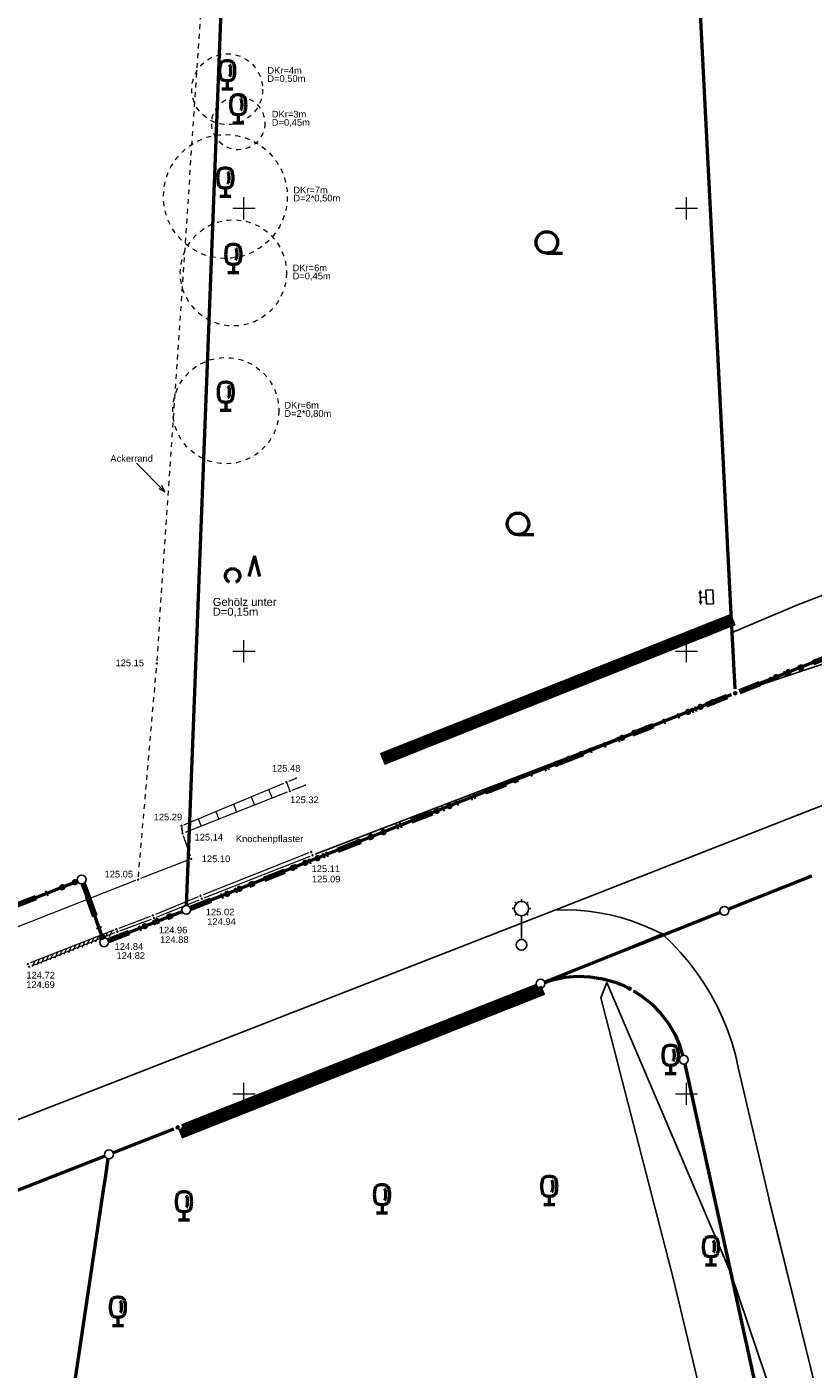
# Model space of a CAD drawing. Header units: metres. Extents: x 32377355 to 32378041, y 5707167 to 5708004.
# Tile 69 of 80: x 32377913 to 32377957, y 5707559 to 5707635. Entities that reach past the tile are written whole.
import ezdxf

# ---------------------------------------------------------------- set-up
doc = ezdxf.new("R2010")
doc.units = ezdxf.units.M
doc.header["$LTSCALE"] = 0.25
for name, pattern in [('LF1', [0]), ('LF1600.2012', [16, 5, -2.5, 0, -3, 0, -3, 0, -0.1, 0, -2.4]), ('LF2', [2.2, 1.1, -1.1]), ('LF55', [1.1, 0, 0, 0, -1.1])]:
    doc.linetypes.add(name, pattern=pattern)
doc.layers.get('0').update_dxf_attribs({"color": 1, "linetype": 'CONTINUOUS'})
for name, color, linetype, lineweight in [('Bauwerke_ Einrichtungen_ Siedlungsf.', 201, 'CONTINUOUS', 25), ('Bauwerke_ Einrichtungen_ Verkehr', 40, 'CONTINUOUS', 25), ('Besondere Vegetationsmerkmale', 91, 'CONTINUOUS', 25), ('Bäume Nord', 7, 'CONTINUOUS', 18), ('Ebene 71', 71, 'CONTINUOUS', 0), ('Ebene 9082', 7, 'CONTINUOUS', 18), ('Flurstücke_ Grenzpunkte', 51, 'CONTINUOUS', 25), ('Neues Aufmaß Nord', 123, 'CONTINUOUS', 0), ('Reliefformen', 32, 'CONTINUOUS', 25), ('Text zu Ebene 9083', 67, 'CONTINUOUS', 0), ('TN_ Siedlung', 211, 'CONTINUOUS', 25), ('TN_ Vegetation', 91, 'CONTINUOUS', 25), ('TN_ Verkehr', 2, 'CONTINUOUS', 25)]:
    doc.layers.add(name, color=color, linetype=linetype, lineweight=lineweight)
doc.styles.add('Schrift rechtsgenei', font='Arial.ttf')

# ---------------------------------------------------------------- blocks, each defined once
blk = doc.blocks.new('*X22')
at = {"color": 7, "linetype": 'LF1', "lineweight": 18}
for p, q in [((32377927.393723, 5707592.596002, 125.484), (32377927.583723, 5707592.092002, 125.317)), ((32377925.399163, 5707591.764375, 125.419), (32377925.586103, 5707591.30358, 125.259)), ((32377926.393348, 5707592.178898, 125.451), (32377926.58803, 5707591.699022, 125.288)), ((32377923.41079, 5707590.935328, 125.354), (32377923.582247, 5707590.512698, 125.2)), ((32377924.404975, 5707591.34985, 125.387), (32377924.584175, 5707590.90814, 125.229)), ((32377921.469723, 5707590.126002, 125.291), (32377921.530723, 5707589.703002, 125.14)), ((32377922.416605, 5707590.520802, 125.322), (32377922.58032, 5707590.117258, 125.171))]:
    blk.add_line(p, q, dxfattribs=at)
blk = doc.blocks.new('S130', base_point=(0.25, 0.25))
at = {"color": 0, "lineweight": -2}
blk.add_line((0.25, 0.25), (-0.25, -0.25), dxfattribs=at)
blk = doc.blocks.new('S163')
at = {"lineweight": -2}
blk.add_hatch(color=0, dxfattribs=at).paths.add_polyline_path([(0, 0.031635, -1), (0, -0.031635, -1)], flags=0)
at = {"color": 0, "lineweight": -2}
blk.add_circle((0, 0), 0.031635, dxfattribs=at)
blk = doc.blocks.new('Baumbestand_ Laubholz', base_point=(0.0007, 0))
at = {"color": 0, "lineweight": -2}
blk.add_line((-0.09557, -0.40303), (0.5, -0.40303), dxfattribs=at)
blk.add_circle((-0.09557, 0), 0.40443, dxfattribs=at)
blk = doc.blocks.new('Gehölz')
at = {"color": 0, "lineweight": -2}
for p, q in [((0.343135, 0.4049), (0.186275, -0.182355)), ((0.5, -0.182355), (0.343135, 0.4049)), ((-0.413465, -0.00873), (-0.39007, 0.00874)), ((-0.39007, 0.00874), (-0.364435, 0.02271)), ((-0.364435, 0.02271), (-0.33707, 0.0329)), ((-0.33707, 0.0329), (-0.308535, 0.039095)), ((-0.308535, 0.039095), (-0.27941, 0.041175)), ((-0.27941, 0.041175), (-0.250285, 0.039095)), ((-0.250285, 0.039095), (-0.22175, 0.0329)), ((-0.22175, 0.0329), (-0.194385, 0.02271)), ((-0.194385, 0.02271), (-0.16875, 0.00874)), ((-0.16875, 0.00874), (-0.145355, -0.00873)), ((-0.48441, -0.16327), (-0.48225, -0.134155)), ((-0.48241, -0.192405), (-0.48441, -0.16327)), ((-0.47629, -0.220955), (-0.48241, -0.192405)), ((-0.48225, -0.134155), (-0.47598, -0.105635)), ((-0.466175, -0.248345), (-0.47629, -0.220955)), ((-0.47598, -0.105635), (-0.465715, -0.0783)), ((-0.452275, -0.27402), (-0.466175, -0.248345)), ((-0.465715, -0.0783), (-0.451675, -0.0527)), ((-0.434865, -0.297465), (-0.452275, -0.27402)), ((-0.451675, -0.0527), (-0.43414, -0.02935)), ((-0.4143, -0.318195), (-0.434865, -0.297465)), ((-0.43414, -0.02935), (-0.413465, -0.00873)), ((-0.391, -0.33579), (-0.4143, -0.318195)), ((-0.365435, -0.3499), (-0.391, -0.33579)), ((-0.16782, -0.33579), (-0.193385, -0.3499)), ((-0.14452, -0.318195), (-0.16782, -0.33579)), ((-0.145355, -0.00873), (-0.12468, -0.02935)), ((-0.123955, -0.297465), (-0.14452, -0.318195)), ((-0.12468, -0.02935), (-0.107145, -0.0527)), ((-0.106545, -0.27402), (-0.123955, -0.297465)), ((-0.107145, -0.0527), (-0.093105, -0.0783)), ((-0.092645, -0.248345), (-0.106545, -0.27402)), ((-0.093105, -0.0783), (-0.08284, -0.105635)), ((-0.08253, -0.220955), (-0.092645, -0.248345)), ((-0.08284, -0.105635), (-0.07657, -0.134155)), ((-0.07641, -0.192405), (-0.08253, -0.220955)), ((-0.07657, -0.134155), (-0.07441, -0.16327)), ((-0.07441, -0.16327), (-0.07641, -0.192405))]:
    blk.add_line(p, q, dxfattribs=at)
blk = doc.blocks.new('Kabelkasten_ Schaltkasten', base_point=(0, -0.275))
at = {"lineweight": -2}
h = blk.add_hatch(color=0, dxfattribs=at)
h.paths.add_polyline_path([(-0.49811, 0.36288), (-0.260705, 0.5), (-0.260705, 0.225755)], flags=0)
h.paths.add_polyline_path([(0.49811, 0.36288), (0.26055, 0.5), (0.26055, 0.225755)], flags=0)
at = {"color": 0, "lineweight": -2}
for p, q in [((-0.260705, 0.36288), (0.26055, 0.36288)), ((0, -0.002675), (0, 0.36288)), ((-0.45702, -0.002675), (0.456865, -0.002675)), ((-0.45702, -0.4597), (-0.45702, -0.002675)), ((0.456865, -0.4597), (-0.45702, -0.4597)), ((0.456865, -0.002675), (0.456865, -0.4597))]:
    blk.add_line(p, q, dxfattribs=at)
blk = doc.blocks.new('Laterne_ elektrisch', base_point=(0, -0.3945))
at = {"color": 0, "lineweight": -2}
for p, q in [((-0.14085, 0.3169), (-0.1831, 0.3169)), ((-0.0996, 0.4165), (-0.1295, 0.4465)), ((0, 0.45775), (0, 0.5)), ((0.0996, 0.4165), (0.1295, 0.4465)), ((0.14085, 0.3169), (0.1831, 0.3169)), ((-0.0996, 0.2173), (-0.1295, 0.1875)), ((0, 0.17605), (0, -0.28875)), ((0.0996, 0.2173), (0.1295, 0.1875))]:
    blk.add_line(p, q, dxfattribs=at)
for centre, radius in [((0, 0.3169), 0.14085), ((0, -0.3945), 0.10565)]:
    blk.add_circle(centre, radius, dxfattribs=at)
blk = doc.blocks.new('Laubbaum', base_point=(0, -0.5))
at = {"color": 0, "lineweight": -2}
for p, q in [((-0.170865, 0.45636), (-0.13513, 0.47336)), ((-0.13513, 0.47336), (-0.097725, 0.4863)), ((-0.097725, 0.4863), (-0.05912, 0.495015)), ((-0.05912, 0.495015), (-0.01979, 0.4994)), ((-0.01979, 0.4994), (0.01979, 0.4994)), ((0.01979, 0.4994), (0.05912, 0.495015)), ((0.05912, 0.495015), (0.097725, 0.4863)), ((0.097725, 0.4863), (0.13513, 0.47336)), ((0.13513, 0.47336), (0.170865, 0.45636)), ((-0.25755, 0.14275), (-0.255405, 0.20252)), ((-0.255405, 0.08298), (-0.25755, 0.14275)), ((-0.255405, 0.20252), (-0.248985, 0.261985)), ((-0.248985, 0.023515), (-0.255405, 0.08298)), ((-0.248985, 0.261985), (-0.23832, 0.32084)), ((-0.23832, -0.03534), (-0.248985, 0.023515)), ((-0.23832, 0.32084), (-0.223465, 0.378775)), ((-0.223465, 0.378775), (-0.2045, 0.4355)), ((-0.2045, 0.4355), (-0.170865, 0.45636)), ((0.072, 0.3585), (0.09129, 0.335215)), ((0.09129, 0.335215), (0.105485, 0.308515)), ((0.114, 0), (0.104515, -0.021505)), ((0.105485, 0.308515), (0.114, 0.2795)), ((0.114, 0.2795), (0.118245, 0.13975)), ((0.118245, 0.13975), (0.114, 0)), ((0.170865, 0.45636), (0.2045, 0.4355)), ((0.2045, 0.4355), (0.223465, 0.378775)), ((0.223465, 0.378775), (0.23832, 0.32084)), ((0.23832, 0.32084), (0.248985, 0.261985)), ((0.248985, 0.023515), (0.23832, -0.03534)), ((0.248985, 0.261985), (0.255405, 0.20252)), ((0.255405, 0.08298), (0.248985, 0.023515)), ((0.255405, 0.20252), (0.25755, 0.14275)), ((0.25755, 0.14275), (0.255405, 0.08298)), ((-0.223465, -0.093275), (-0.23832, -0.03534)), ((-0.2045, -0.15), (-0.223465, -0.093275)), ((-0.17082, -0.170725), (-0.2045, -0.15)), ((-0.135065, -0.187615), (-0.17082, -0.170725)), ((-0.097665, -0.200465), (-0.135065, -0.187615)), ((-0.05908, -0.20912), (-0.097665, -0.200465)), ((-0.019775, -0.213475), (-0.05908, -0.20912)), ((0.019775, -0.213475), (-0.019775, -0.213475)), ((0, -0.2205), (0, -0.5)), ((0.05908, -0.20912), (0.019775, -0.213475)), ((0.097665, -0.200465), (0.05908, -0.20912)), ((0.09082, -0.04061), (0.0735, -0.0565)), ((0.104515, -0.021505), (0.09082, -0.04061)), ((0.135065, -0.187615), (0.097665, -0.200465)), ((0.17082, -0.170725), (0.135065, -0.187615)), ((0.2045, -0.15), (0.17082, -0.170725)), ((0.223465, -0.093275), (0.2045, -0.15)), ((0.23832, -0.03534), (0.223465, -0.093275)), ((0.1905, -0.5), (-0.1905, -0.5))]:
    blk.add_line(p, q, dxfattribs=at)
blk = doc.blocks.new('Grenzpunkt_ Abm. nach Quellenlage n. zu spezifizieren')
at = {"lineweight": -2}
blk.add_hatch(color=0, dxfattribs=at).paths.add_polyline_path([(0, 0.165, -1), (0, -0.165, -1)], flags=0)
at = {"color": 0, "lineweight": -2}
blk.add_circle((0, 0), 0.165, dxfattribs=at)
blk = doc.blocks.new('Grenzpunkt mit Abmarkung')
at = {"color": 0, "lineweight": -2}
blk.add_circle((0, 0), 0.5, dxfattribs=at)

msp = doc.modelspace()

# ---------------------------------------------------------------- linework, layer by layer
at = {"layer": 'Bauwerke_ Einrichtungen_ Siedlungsf.', "color": 7, "linetype": 'Continuous', "lineweight": 25}
for p, q in [((32377939.699723, 5707596.975003), (32377952.522723, 5707602.072003)), ((32377939.930629, 5707596.394221), (32377952.753584, 5707601.491203)), ((32377932.698723, 5707594.191003), (32377939.699723, 5707596.975003)), ((32377932.929668, 5707593.610237), (32377939.930631, 5707596.394222)), ((32377921.491163, 5707573.19304), (32377941.52028, 5707581.123963)), ((32377921.488821, 5707572.5199), (32377941.982821, 5707580.6349))]:
    msp.add_line(p, q, dxfattribs=at)
at = {"layer": 'Bauwerke_ Einrichtungen_ Siedlungsf.', "color": 254, "linetype": 'Continuous', "lineweight": 35, "true_color": 0xe6e6e6}
for p, q in [((32377939.722811, 5707596.916923), (32377952.545809, 5707602.013923)), ((32377932.721817, 5707594.132926), (32377939.722812, 5707596.916923)), ((32377921.50679, 5707573.132007), (32377941.550672, 5707581.068775))]:
    msp.add_line(p, q, dxfattribs=at)
at = {"layer": 'Bauwerke_ Einrichtungen_ Siedlungsf.', "color": 254, "linetype": 'Continuous', "lineweight": 50, "true_color": 0xe6e6e6}
for p, q in [((32377939.759756, 5707596.824), (32377952.582746, 5707601.920995)), ((32377932.758768, 5707594.040003), (32377939.759758, 5707596.823998)), ((32377921.495186, 5707573.019858), (32377941.635908, 5707580.994971))]:
    msp.add_line(p, q, dxfattribs=at)
at = {"layer": 'Bauwerke_ Einrichtungen_ Siedlungsf.', "color": 254, "linetype": 'Continuous', "lineweight": 100, "true_color": 0xe6e6e6}
for p, q in [((32377939.801321, 5707596.719458), (32377952.624301, 5707601.816451)), ((32377939.875212, 5707596.533607), (32377952.698177, 5707601.630595)), ((32377932.800339, 5707593.935466), (32377939.801321, 5707596.719458)), ((32377932.874241, 5707593.74962), (32377939.875211, 5707596.533608)), ((32377921.359966, 5707572.845318), (32377941.853966, 5707580.960318)), ((32377921.433598, 5707572.659365), (32377941.927598, 5707580.774365))]:
    msp.add_line(p, q, dxfattribs=at)
at = {"layer": 'Bauwerke_ Einrichtungen_ Verkehr', "color": 37, "linetype": 'Continuous', "lineweight": 25, "true_color": 0x805c3b}
for p, q in [((32377959.365722, 5707603.800002), (32377956.220723, 5707602.592002)), ((32377956.220723, 5707602.592002), (32377952.575723, 5707601.043003)), ((32377952.575723, 5707601.043003), (32377952.522723, 5707602.072003)), ((32377941.984085, 5707581.310715), (32377948.621723, 5707584.028002)), ((32377917.606495, 5707571.670195), (32377921.025948, 5707573.00981)), ((32377894.034722, 5707562.421002), (32377917.140997, 5707571.487682))]:
    msp.add_line(p, q, dxfattribs=at)
at = {"layer": 'Bauwerke_ Einrichtungen_ Verkehr', "color": 253, "linetype": 'Continuous', "lineweight": 25, "true_color": 0xb2b2b2}
for p, q in [((32377963.473723, 5707601.186002), (32377952.988938, 5707597.69792)), ((32377952.518255, 5707597.529597), (32377929.017128, 5707588.52992)), ((32377942.553723, 5707585.374002), (32377963.636723, 5707593.619002)), ((32377963.544723, 5707593.583003), (32377942.553723, 5707585.374002)), ((32377833.900775, 5707542.966835), (32377942.553723, 5707585.374002)), ((32377943.181722, 5707585.383003), (32377942.553723, 5707585.374002)), ((32377943.809723, 5707585.361003), (32377943.181722, 5707585.383003)), ((32377944.435723, 5707585.305003), (32377943.809723, 5707585.361003)), ((32377945.058722, 5707585.218003), (32377944.435723, 5707585.305003)), ((32377945.675723, 5707585.098002), (32377945.058722, 5707585.218003)), ((32377946.284722, 5707584.946003), (32377945.675723, 5707585.098002)), ((32377946.886723, 5707584.762002), (32377946.284722, 5707584.946003)), ((32377947.477722, 5707584.547002), (32377946.886723, 5707584.762002)), ((32377948.055723, 5707584.303002), (32377947.477722, 5707584.547002)), ((32377948.621723, 5707584.028002), (32377948.055723, 5707584.303002)), ((32377949.154723, 5707583.521002), (32377948.621723, 5707584.028002)), ((32377949.659722, 5707582.986003), (32377949.154723, 5707583.521002)), ((32377950.135722, 5707582.425002), (32377949.659722, 5707582.986003)), ((32377950.581723, 5707581.840002), (32377950.135722, 5707582.425002)), ((32377950.995723, 5707581.232002), (32377950.581723, 5707581.840002)), ((32377951.376722, 5707580.603002), (32377950.995723, 5707581.232002)), ((32377951.724723, 5707579.954002), (32377951.376722, 5707580.603002)), ((32377952.036722, 5707579.288003), (32377951.724723, 5707579.954002)), ((32377952.312723, 5707578.607002), (32377952.036722, 5707579.288003)), ((32377952.553723, 5707577.911002), (32377952.312723, 5707578.607002)), ((32377952.755723, 5707577.204002), (32377952.553723, 5707577.911002)), ((32377952.921723, 5707576.488002), (32377952.755723, 5707577.204002)), ((32377954.669723, 5707569.024002), (32377952.921723, 5707576.488002)), ((32377954.662723, 5707568.998003), (32377954.669723, 5707569.024002)), ((32377954.662723, 5707568.998003), (32377954.901723, 5707568.036002)), ((32377954.662723, 5707568.998003), (32377959.302723, 5707550.296002)), ((32377954.901723, 5707568.036002), (32377959.302723, 5707550.296002))]:
    msp.add_line(p, q, dxfattribs=at)
at = {"layer": 'Ebene 71', "color": 7, "linetype": 'Continuous', "lineweight": 9}
for p, q in [((32377924.374722, 5707624.997003), (32377925.624722, 5707624.997003)), ((32377924.999722, 5707624.372003), (32377924.999722, 5707625.622003)), ((32377949.374722, 5707624.997003), (32377950.624722, 5707624.997003)), ((32377949.999722, 5707624.372003), (32377949.999722, 5707625.622003)), ((32377924.374722, 5707599.997003), (32377925.624722, 5707599.997003)), ((32377924.999722, 5707599.372003), (32377924.999722, 5707600.622003)), ((32377949.374722, 5707599.997003), (32377950.624722, 5707599.997003)), ((32377949.999722, 5707599.372003), (32377949.999722, 5707600.622003)), ((32377924.374722, 5707574.997003), (32377925.624722, 5707574.997003)), ((32377924.999722, 5707574.372003), (32377924.999722, 5707575.622003)), ((32377949.374722, 5707574.997003), (32377950.624722, 5707574.997003)), ((32377949.999722, 5707574.372003), (32377949.999722, 5707575.622003))]:
    msp.add_line(p, q, dxfattribs=at)
at = {"layer": 'Flurstücke_ Grenzpunkte', "color": 7, "linetype": 'Continuous', "lineweight": 50}
for p, q in [((32377921.913723, 5707589.904002), (32377927.491723, 5707732.766002)), ((32377952.484723, 5707602.836002), (32377949.671485, 5707657.867328)), ((32377986.490722, 5707610.923003), (32377952.984292, 5707597.71071)), ((32377952.522723, 5707602.072003), (32377952.484723, 5707602.836002)), ((32377952.575723, 5707601.043003), (32377952.522723, 5707602.072003)), ((32377952.738888, 5707597.868672), (32377952.575723, 5707601.043003)), ((32377952.51916, 5707597.527267), (32377921.971283, 5707585.477735)), ((32377921.748397, 5707585.635815), (32377921.913723, 5707589.904002)), ((32377957.061408, 5707587.289642), (32377952.362035, 5707585.42136)), ((32377845.408723, 5707559.497003), (32377915.59796, 5707587.006775)), ((32377915.91502, 5707586.862642), (32377916.152723, 5707586.199002)), ((32377916.152723, 5707586.199002), (32377917.015368, 5707583.79234)), ((32377917.332298, 5707583.648698), (32377921.506145, 5707585.294305)), ((32377951.89733, 5707585.236835), (32377949.300723, 5707584.207003)), ((32377949.300723, 5707584.207003), (32377946.515723, 5707583.104002)), ((32377946.515723, 5707583.104002), (32377941.98513, 5707581.308125)), ((32377941.52028, 5707581.123963), (32377921.491163, 5707573.19304)), ((32377941.990378, 5707581.29359), (32377942.432723, 5707581.438002)), ((32377942.432723, 5707581.438002), (32377943.134723, 5707581.578002)), ((32377943.134723, 5707581.578002), (32377943.847723, 5707581.635002)), ((32377943.847723, 5707581.635002), (32377944.561723, 5707581.608002)), ((32377944.561723, 5707581.608002), (32377945.268723, 5707581.498003)), ((32377945.268723, 5707581.498003), (32377945.957722, 5707581.305003)), ((32377945.957722, 5707581.305003), (32377946.136723, 5707581.239002)), ((32377946.136723, 5707581.239002), (32377946.312723, 5707581.167003)), ((32377946.312723, 5707581.167003), (32377946.485723, 5707581.089003)), ((32377946.485723, 5707581.089003), (32377946.585723, 5707581.041002)), ((32377946.585723, 5707581.041002), (32377946.685723, 5707580.992003)), ((32377946.99744, 5707580.810293), (32377947.419723, 5707580.554003)), ((32377947.419723, 5707580.554003), (32377948.002723, 5707580.092002)), ((32377948.002723, 5707580.092002), (32377948.523722, 5707579.560003)), ((32377948.523722, 5707579.560003), (32377948.974723, 5707578.968003)), ((32377948.974723, 5707578.968003), (32377949.347723, 5707578.324002)), ((32377949.347723, 5707578.324002), (32377949.637722, 5707577.639003)), ((32377949.637722, 5707577.639003), (32377949.77253, 5707577.163522)), ((32377949.894517, 5707576.678857), (32377952.496723, 5707564.869002)), ((32377921.025948, 5707573.00981), (32377917.606495, 5707571.670195)), ((32377917.140997, 5707571.487682), (32377894.034722, 5707562.421002)), ((32377917.174723, 5707570.249002), (32377917.336727, 5707571.331755)), ((32377909.80387, 5707521.197227), (32377917.090723, 5707569.692002)), ((32377917.090723, 5707569.692002), (32377917.174723, 5707570.249002)), ((32377952.496723, 5707564.869002), (32377955.152897, 5707552.821137))]:
    msp.add_line(p, q, dxfattribs=at)
at = {"layer": 'Flurstücke_ Grenzpunkte', "color": 233, "linetype": 'LF1600.2012', "lineweight": 158, "true_color": 0xdb70a1}
for p, q in [((32377952.984292, 5707597.71071), (32377986.490722, 5707610.923003)), ((32377921.971283, 5707585.477735), (32377952.51916, 5707597.527267)), ((32377845.408723, 5707559.497003), (32377915.59796, 5707587.006775)), ((32377915.91502, 5707586.862642), (32377916.152723, 5707586.199002)), ((32377916.152723, 5707586.199002), (32377917.015368, 5707583.79234)), ((32377917.332298, 5707583.648698), (32377921.506145, 5707585.294305))]:
    msp.add_line(p, q, dxfattribs=at)
at = {"layer": 'Flurstücke_ Grenzpunkte', "color": 233, "lineweight": 158, "true_color": 0xdb70a1}
for p in [(32377955.054182, 5707598.52691), (32377955.751898, 5707598.802035), (32377956.449613, 5707599.077158), (32377951.483373, 5707597.118705), (32377950.088002, 5707596.568305), (32377950.785688, 5707596.843505), (32377947.762385, 5707595.65097), (32377946.367015, 5707595.10057), (32377947.0647, 5707595.37577), (32377943.34371, 5707593.908035), (32377944.041395, 5707594.183235), (32377942.646025, 5707593.632835), (32377939.622722, 5707592.4403), (32377940.320408, 5707592.7155), (32377938.925037, 5707592.1651), (32377935.901733, 5707590.972567), (32377936.59942, 5707591.247767), (32377935.204048, 5707590.697365), (32377932.180745, 5707589.504832), (32377932.87843, 5707589.780032), (32377931.48306, 5707589.229632), (32377928.459757, 5707588.037097), (32377929.157443, 5707588.312297), (32377927.762072, 5707587.761897), (32377914.748128, 5707586.673693), (32377915.446408, 5707586.947375), (32377924.738768, 5707586.569362), (32377925.436453, 5707586.844562), (32377924.041083, 5707586.294162), (32377920.797683, 5707585.014983), (32377919.402225, 5707584.4648), (32377920.099955, 5707584.739892), (32377916.987835, 5707583.86915)]:
    msp.add_point(p, dxfattribs=at)
at = {"layer": 'Neues Aufmaß Nord', "color": 7, "linetype": 'LF2', "lineweight": 18}
for p, q in [((32377920.08812, 5707599.451213, 125.149), (32377922.866323, 5707640.383793, 125.033)), ((32377919.033978, 5707587.25199, 125.049), (32377920.064465, 5707599.145012, 125.148))]:
    msp.add_line(p, q, dxfattribs=at)
at = {"layer": 'Neues Aufmaß Nord', "color": 7, "linetype": 'LF1', "lineweight": 18}
for p, q in [((32377921.611458, 5707590.185097, 125.296), (32377927.251985, 5707592.536905, 125.479)), ((32377927.53516, 5707592.655805), (32377927.942655, 5707592.828105)), ((32377927.726743, 5707592.147917), (32377928.462288, 5707592.435495)), ((32377927.440883, 5707592.035625, 125.313), (32377921.67356, 5707589.759378, 125.144)), ((32377921.508802, 5707589.854992, 125.194), (32377921.49164, 5707589.974012, 125.237)), ((32377921.97395, 5707588.409275, 125.104), (32377921.580493, 5707589.557727, 125.136)), ((32377928.659955, 5707588.597443, 125.108), (32377922.690488, 5707586.23256, 125.019)), ((32377921.880555, 5707588.20846, 125.098), (32377919.163888, 5707587.154543, 125.05)), ((32377922.753653, 5707586.071143, 124.94), (32377928.73079, 5707588.41886, 125.088)), ((32377918.877813, 5707587.0428, 125.044), (32377814.45563, 5707545.977203, 122.31)), ((32377922.405565, 5707586.117925, 125.014), (32377919.994878, 5707585.133077, 124.963)), ((32377920.060968, 5707584.977862, 124.881), (32377922.468475, 5707585.957143, 124.933)), ((32377919.709235, 5707585.02029, 124.951), (32377917.932208, 5707584.342713, 124.846)), ((32377917.992785, 5707584.209173, 124.822), (32377919.774657, 5707584.86683, 124.874)), ((32377917.645652, 5707584.23221, 124.834), (32377912.92879, 5707582.392792, 124.724)), ((32377913.010373, 5707582.22785, 124.692), (32377917.70607, 5707584.099152, 124.814))]:
    msp.add_line(p, q, dxfattribs=at)
at = {"layer": 'Neues Aufmaß Nord', "color": 7, "linetype": 'LF55', "lineweight": 18}
msp.add_line((32377917.645652, 5707584.23221, 124.834), (32377912.92879, 5707582.392792, 124.724), dxfattribs=at)
at = {"layer": 'Neues Aufmaß Nord', "color": 7, "linetype": 'Continuous', "lineweight": 18}
for points in [[(32377918.933973, 5707610.603953), (32377920.536587, 5707608.99345)], [(32377920.183467, 5707609.171095), (32377920.536587, 5707608.99345), (32377920.360677, 5707609.347438)]]:
    msp.add_lwpolyline(points, dxfattribs=at)
at = {"layer": 'Neues Aufmaß Nord', "color": 7, "linetype": 'LF2', "lineweight": 18}
for centre, radius in [((32377924.051723, 5707631.722002, 128.607), 1.999565), ((32377924.678723, 5707629.800002, 128.944), 1.499675), ((32377923.948723, 5707625.664002, 128.775), 3.49924), ((32377924.400722, 5707621.352002, 129.038), 2.999347), ((32377923.971723, 5707613.572003, 129.548), 2.999347)]:
    msp.add_circle(centre, radius, dxfattribs=at)
at = {"layer": 'Neues Aufmaß Nord', "color": 7, "lineweight": 18}
for p in [(32377927.942655, 5707592.828105), (32377928.462288, 5707592.435495)]:
    msp.add_point(p, dxfattribs=at)
at = {"layer": 'Reliefformen', "color": 37, "linetype": 'Continuous', "lineweight": 25, "true_color": 0x805c3b}
for p, q in [((32377952.522723, 5707602.072003), (32377949.67148, 5707657.867328)), ((32377945.490722, 5707581.287003), (32377945.159722, 5707580.412003)), ((32377945.490722, 5707581.287003), (32377945.159722, 5707580.412003)), ((32377952.496723, 5707564.869002), (32377945.490722, 5707581.287003)), ((32377945.159722, 5707580.412003), (32377949.258723, 5707564.508003)), ((32377945.159722, 5707580.412003), (32377949.258723, 5707564.508003)), ((32377949.258723, 5707564.508003), (32377953.192722, 5707548.019002)), ((32377949.258723, 5707564.508003), (32377953.192722, 5707548.019002)), ((32377957.142723, 5707551.157003), (32377952.496723, 5707564.869002))]:
    msp.add_line(p, q, dxfattribs=at)
at = {"layer": 'TN_ Siedlung', "color": 253, "linetype": 'Continuous', "lineweight": 25, "true_color": 0xb2b2b2}
for p, q in [((32377942.432723, 5707581.438002), (32377941.990378, 5707581.29359)), ((32377943.134723, 5707581.578002), (32377942.432723, 5707581.438002)), ((32377943.847723, 5707581.635002), (32377943.134723, 5707581.578002)), ((32377944.561723, 5707581.608002), (32377943.847723, 5707581.635002)), ((32377945.268723, 5707581.498003), (32377944.561723, 5707581.608002)), ((32377945.957722, 5707581.305003), (32377945.268723, 5707581.498003)), ((32377946.136723, 5707581.239002), (32377945.957722, 5707581.305003)), ((32377946.312723, 5707581.167003), (32377946.136723, 5707581.239002)), ((32377946.485723, 5707581.089003), (32377946.312723, 5707581.167003)), ((32377946.585723, 5707581.041002), (32377946.485723, 5707581.089003)), ((32377946.685723, 5707580.992003), (32377946.585723, 5707581.041002)), ((32377947.419723, 5707580.554003), (32377946.99744, 5707580.810293)), ((32377948.002723, 5707580.092002), (32377947.419723, 5707580.554003)), ((32377948.523722, 5707579.560003), (32377948.002723, 5707580.092002)), ((32377948.974723, 5707578.968003), (32377948.523722, 5707579.560003)), ((32377949.347723, 5707578.324002), (32377948.974723, 5707578.968003)), ((32377949.637722, 5707577.639003), (32377949.347723, 5707578.324002)), ((32377949.77253, 5707577.163522), (32377949.637722, 5707577.639003)), ((32377952.496723, 5707564.869002), (32377949.894517, 5707576.678857)), ((32377921.025948, 5707573.00981), (32377917.606495, 5707571.670195)), ((32377917.140997, 5707571.487682), (32377894.034722, 5707562.421002)), ((32377917.336727, 5707571.331755), (32377917.174723, 5707570.249002)), ((32377917.090723, 5707569.692002), (32377909.80387, 5707521.197227)), ((32377917.174723, 5707570.249002), (32377917.090723, 5707569.692002)), ((32377955.152897, 5707552.821137), (32377952.496723, 5707564.869002))]:
    msp.add_line(p, q, dxfattribs=at)
at = {"layer": 'TN_ Verkehr', "color": 253, "linetype": 'Continuous', "lineweight": 25, "true_color": 0xb2b2b2}
for p, q in [((32377952.362035, 5707585.42136), (32377957.061408, 5707587.289642)), ((32377949.300723, 5707584.207003), (32377951.89733, 5707585.236835)), ((32377946.515723, 5707583.104002), (32377949.300723, 5707584.207003)), ((32377941.98513, 5707581.308125), (32377946.515723, 5707583.104002))]:
    msp.add_line(p, q, dxfattribs=at)

# ---------------------------------------------------------------- block references
at = {"layer": 'Bauwerke_ Einrichtungen_ Siedlungsf.', "color": 7, "lineweight": 25, "xscale": 0.875, "yscale": 0.875, "zscale": 0.875, "rotation": 92.236}
msp.add_blockref('Kabelkasten_ Schaltkasten', (32377951.340723, 5707603.051002), dxfattribs=at)
at = {"layer": 'Bauwerke_ Einrichtungen_ Siedlungsf.', "color": 7, "lineweight": 25, "xscale": 2.875, "yscale": 2.875, "zscale": 2.875}
msp.add_blockref('Laterne_ elektrisch', (32377940.673723, 5707583.412003), dxfattribs=at)
at = {"layer": 'Besondere Vegetationsmerkmale', "color": 116, "lineweight": 50, "true_color": 0x008230, "xscale": 1.625, "yscale": 1.625, "zscale": 1.625}
for p in [(32377949.100722, 5707576.131002), (32377932.799723, 5707568.259003), (32377942.245723, 5707568.735003), (32377921.607723, 5707567.862002), (32377951.373723, 5707565.322003), (32377917.877723, 5707561.909002)]:
    msp.add_blockref('Laubbaum', p, dxfattribs=at)
at = {"layer": 'Bäume Nord', "color": 116, "lineweight": 50, "true_color": 0x008230}
for name, p, xscale, yscale, zscale in [('Laubbaum', (32377924.051723, 5707631.722002, 128.607), 1.625, 1.625, 1.625), ('Laubbaum', (32377924.678723, 5707629.800002, 128.944), 1.625, 1.625, 1.625), ('Laubbaum', (32377923.948723, 5707625.664002, 128.775), 1.625, 1.625, 1.625), ('Laubbaum', (32377924.400722, 5707621.352002, 129.038), 1.625, 1.625, 1.625), ('Laubbaum', (32377923.971723, 5707613.572003, 129.548), 1.625, 1.625, 1.625), ('Baumbestand_ Laubholz', (32377940.621018, 5707607.181402), 1.5, 1.5, 1.5)]:
    msp.add_blockref(name, p, dxfattribs=dict(at, xscale=xscale, yscale=yscale, zscale=zscale))
at = {"layer": 'Ebene 9082', "color": 116, "lineweight": 50, "true_color": 0x008230, "xscale": 1.5, "yscale": 1.5, "zscale": 1.5}
msp.add_blockref('Baumbestand_ Laubholz', (32377942.250425, 5707623.068105), dxfattribs=at)
at = {"layer": 'Flurstücke_ Grenzpunkte', "color": 7, "lineweight": 25, "xscale": 0.5, "yscale": 0.5, "zscale": 0.5}
for name, p in [('Grenzpunkt_ Abm. nach Quellenlage n. zu spezifizieren', (32377952.751722, 5707597.619002)), ('Grenzpunkt mit Abmarkung', (32377915.830722, 5707587.098002)), ('Grenzpunkt mit Abmarkung', (32377921.738722, 5707585.386002)), ('Grenzpunkt mit Abmarkung', (32377952.129723, 5707585.329002)), ('Grenzpunkt mit Abmarkung', (32377917.099723, 5707583.557002)), ('Grenzpunkt mit Abmarkung', (32377941.752723, 5707581.216002)), ('Grenzpunkt_ Abm. nach Quellenlage n. zu spezifizieren', (32377946.783723, 5707580.940003)), ('Grenzpunkt mit Abmarkung', (32377949.840723, 5707576.923003)), ('Grenzpunkt_ Abm. nach Quellenlage n. zu spezifizieren', (32377921.258723, 5707573.101002)), ('Grenzpunkt mit Abmarkung', (32377917.373723, 5707571.579002))]:
    msp.add_blockref(name, p, dxfattribs=at)
at = {"layer": 'Neues Aufmaß Nord', "color": 7, "lineweight": 25, "xscale": 0.88, "yscale": 0.88, "zscale": 0.88}
for p in [(32377920.077723, 5707599.298003, 125.149), (32377927.393723, 5707592.596002, 125.484), (32377927.583723, 5707592.092002, 125.317), (32377921.469723, 5707590.126002, 125.291), (32377921.530723, 5707589.703002, 125.14), (32377928.802723, 5707588.654002, 125.11), (32377922.023722, 5707588.264003, 125.1), (32377928.873723, 5707588.475003, 125.092), (32377919.020723, 5707587.099003, 125.048), (32377922.547722, 5707586.176002, 125.017), (32377922.610723, 5707586.015003, 124.936), (32377919.852722, 5707585.075002, 124.96), (32377919.918722, 5707584.920002, 124.878), (32377917.788723, 5707584.288003, 124.837), (32377917.848723, 5707584.156003, 124.818), (32377912.785723, 5707582.337002, 124.721), (32377912.867723, 5707582.171002, 124.688)]:
    msp.add_blockref('S163', p, dxfattribs=at)
at = {"layer": 'Neues Aufmaß Nord', "color": 7, "lineweight": 18}
msp.add_blockref('*X22', (0, 0), dxfattribs=at)
at = {"layer": 'Neues Aufmaß Nord', "color": 7, "lineweight": 18, "xscale": 0.5, "yscale": 0.5, "zscale": 0.5, "rotation": 21.304}
for p in [(32377917.276305, 5707584.088178, 124.825), (32377917.276305, 5707584.088178, 124.825), (32377917.532513, 5707584.18809, 124.831), (32377917.532513, 5707584.18809, 124.831), (32377915.226643, 5707583.288878, 124.778), (32377915.226643, 5707583.288878, 124.778), (32377915.48285, 5707583.38879, 124.784), (32377915.48285, 5707583.38879, 124.784), (32377915.739057, 5707583.488703, 124.789), (32377915.739057, 5707583.488703, 124.789), (32377915.995265, 5707583.588615, 124.795), (32377915.995265, 5707583.588615, 124.795), (32377916.251472, 5707583.688528, 124.801), (32377916.251472, 5707583.688528, 124.801), (32377916.507683, 5707583.78844, 124.807), (32377916.507683, 5707583.78844, 124.807), (32377916.76389, 5707583.888353, 124.813), (32377916.76389, 5707583.888353, 124.813), (32377917.020098, 5707583.988265, 124.819), (32377917.020098, 5707583.988265, 124.819), (32377913.433185, 5707582.58949, 124.736), (32377913.433185, 5707582.58949, 124.736), (32377913.689395, 5707582.689403, 124.742), (32377913.689395, 5707582.689403, 124.742), (32377913.945603, 5707582.789315, 124.748), (32377913.945603, 5707582.789315, 124.748), (32377914.20181, 5707582.889228, 124.754), (32377914.20181, 5707582.889228, 124.754), (32377914.458018, 5707582.98914, 124.76), (32377914.458018, 5707582.98914, 124.76), (32377914.714225, 5707583.089053, 124.766), (32377914.714225, 5707583.089053, 124.766), (32377914.970435, 5707583.188965, 124.772), (32377914.970435, 5707583.188965, 124.772), (32377913.176978, 5707582.489578, 124.73), (32377913.176978, 5707582.489578, 124.73)]:
    msp.add_blockref('S130', p, dxfattribs=at)
at = {"layer": 'TN_ Vegetation', "color": 116, "lineweight": 50, "true_color": 0x008230, "xscale": 1.975, "yscale": 1.975, "zscale": 1.975}
msp.add_blockref('Gehölz', (32377924.911663, 5707604.571075), dxfattribs=at)

# ---------------------------------------------------------------- texts
at = {"layer": 'Neues Aufmaß Nord', "color": 7, "lineweight": 18, "attachment_point": 7, "line_spacing_factor": 0.69, "style": 'Schrift rechtsgenei'}
for s, insert, char_height in [('DKr=4m', (32377926.318418, 5707632.593217), 0.3775), ('D=0,50m', (32377926.318418, 5707632.064717), 0.3775), ('DKr=3m', (32377926.570023, 5707630.119095), 0.3775), ('D=0,45m', (32377926.570023, 5707629.590595), 0.3775), ('DKr=7m', (32377927.786085, 5707625.842617), 0.3775), ('D=2*0,50m', (32377927.786085, 5707625.314117), 0.3775), ('DKr=6m', (32377927.744153, 5707621.439512), 0.3775), ('D=0,45m', (32377927.744153, 5707620.911012), 0.3775), ('DKr=6m', (32377927.282873, 5707613.681665), 0.3775), ('D=2*0,80m', (32377927.282873, 5707613.153165), 0.3775), ('Ackerrand', (32377917.451503, 5707610.679453), 0.3775), ('Gehölz unter', (32377923.2385, 5707602.540962), 0.45), ('D=0,15m', (32377923.2385, 5707601.910962), 0.45), ('Knochenpflaster', (32377924.540165, 5707589.097525), 0.3775)]:
    msp.add_mtext(s, dxfattribs=dict(at, insert=insert, char_height=char_height))
at = {"layer": 'Text zu Ebene 9083', "color": 7, "lineweight": 18, "char_height": 0.3775, "attachment_point": 7, "line_spacing_factor": 0.69, "style": 'Schrift rechtsgenei'}
for s, insert in [('125.15', (32377917.74202, 5707599.13789, 125.149)), ('125.48', (32377926.573603, 5707593.184902, 125.484)), ('125.32', (32377927.60635, 5707591.406658, 125.317)), ('125.29', (32377919.897325, 5707590.433257, 125.291)), ('125.14', (32377922.206245, 5707589.296183, 125.14)), ('125.10', (32377922.612622, 5707588.075252, 125.1)), ('125.11', (32377928.816523, 5707587.514165, 125.11)), ('125.05', (32377917.122188, 5707587.209018, 125.048)), ('125.09', (32377928.837045, 5707586.931375, 125.092)), ('125.02', (32377922.84207, 5707585.071045, 125.017)), ('124.94', (32377922.924183, 5707584.529307, 124.936)), ('124.96', (32377920.188473, 5707584.051002, 124.96)), ('124.84', (32377917.694355, 5707583.123367, 124.837)), ('124.88', (32377920.258003, 5707583.511845, 124.878)), ('124.82', (32377917.79878, 5707582.61129, 124.818)), ('124.72', (32377912.70927, 5707581.510287, 124.721)), ('124.69', (32377912.697973, 5707580.971122, 124.688))]:
    msp.add_mtext(s, dxfattribs=dict(at, insert=insert))

doc.saveas('drawing.dxf')
